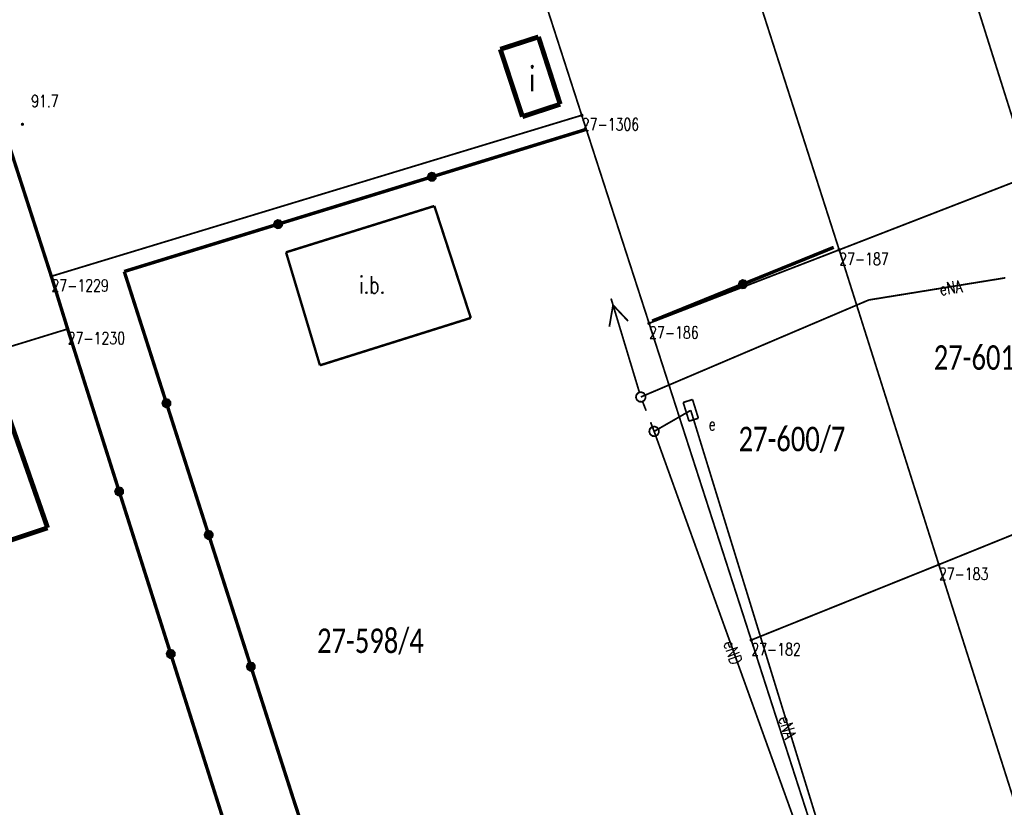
# Model space of a CAD drawing. Header units: metres. Extents: x 7542868 to 7543897, y 5828496 to 5830561.
# Tile 55 of 122: x 7543243 to 7543294, y 5830096 to 5830136. Entities that reach past the tile are written whole.
import ezdxf
from ezdxf.enums import TextEntityAlignment as Align

# ---------------------------------------------------------------- set-up
doc = ezdxf.new("R2010")
doc.units = ezdxf.units.M
doc.header["$MEASUREMENT"] = 0
for name, color, linetype in [('BDOT500_BUIB_E_T_6', 7, 'Continuous'), ('BDOT500_BUIB_L_10', 7, 'Continuous'), ('BDOT500_KTOK_L_4', 7, 'Continuous'), ('BDOT500_RTPW_T_0', 7, 'Continuous'), ('BUDYNKI_EGBB_E_T_0', 7, 'Continuous'), ('BUDYNKI_EGBB_L_0', 7, 'Continuous'), ('GESUT_SUPE_E_T_3', 7, 'Continuous'), ('GESUT_SUPE_L_3', 7, 'Continuous'), ('GESUT_SUSM_L_4', 7, 'Continuous'), ('GESUT_SUUE_E_T_2', 7, 'Continuous'), ('GESUT_SUUE_T_3', 7, 'Continuous'), ('GLOWNA_BAZA_DZIALKI', 7, 'Continuous'), ('GLOWNA_BAZA_NUMERY_PUNKTOW', 7, 'Continuous'), ('GLOWNA_BAZA_PUNKTY', 7, 'Continuous'), ('SZUMIN_511-1_DROGA_POM_UZUPEL__', 7, 'Continuous')]:
    doc.layers.add(name, color=color, linetype=linetype)
doc.layers.add('Numery_dzialek', color=7, linetype='Continuous', lineweight=13)
doc.styles.add('Legend', font='calibri.ttf')
doc.styles.add('STYL_ARIAL', font='simplex', dxfattribs={"width": 0.75, "oblique": 0.1})

msp = doc.modelspace()

# ---------------------------------------------------------------- linework, layer by layer
at = {"layer": 'BDOT500_BUIB_L_10', "color": 7, "const_width": 0.125}
for points in [[(7543257.0359, 5830124.0345), (7543264.6122, 5830126.3986)], [(7543264.6122, 5830126.3986), (7543266.4736, 5830120.6839)], [(7543258.7671, 5830118.264), (7543257.0359, 5830124.0345)], [(7543266.4736, 5830120.6839), (7543258.7671, 5830118.264)]]:
    msp.add_lwpolyline(points, dxfattribs=at)
at = {"layer": 'BDOT500_KTOK_L_4', "color": 7, "const_width": 0.175}
for points in [[(7543264.4863, 5830127.8868), (7543272.344, 5830130.303)], [(7543245.0465, 5830122.81), (7543242.7544, 5830129.92)], [(7543256.6286, 5830125.4705), (7543264.4863, 5830127.8868)], [(7543264.3518, 5830127.7828), (7543264.3164, 5830127.8936), (7543264.3605, 5830128.0012), (7543264.4635, 5830128.0552), (7543264.5771, 5830128.0304), (7543264.6482, 5830127.9384), (7543264.6436, 5830127.8222), (7543264.5653, 5830127.7362), (7543264.4501, 5830127.7207), (7543264.3518, 5830127.7828)], [(7543248.7709, 5830123.0543), (7543256.6286, 5830125.4705)], [(7543256.4941, 5830125.3665), (7543256.4588, 5830125.4773), (7543256.5029, 5830125.5849), (7543256.6058, 5830125.639), (7543256.7195, 5830125.6142), (7543256.7906, 5830125.5222), (7543256.7859, 5830125.406), (7543256.7076, 5830125.32), (7543256.5924, 5830125.3044), (7543256.4941, 5830125.3665)], [(7543285.0124, 5830124.2885), (7543280.3748, 5830122.406)], [(7543245.88, 5830120.12), (7543245.0465, 5830122.81)], [(7543250.928, 5830116.3306), (7543248.7709, 5830123.0543)], [(7543280.3748, 5830122.406), (7543275.7372, 5830120.5234)], [(7543280.2403, 5830122.302), (7543280.2049, 5830122.4128), (7543280.2491, 5830122.5204), (7543280.352, 5830122.5744), (7543280.4656, 5830122.5497), (7543280.5367, 5830122.4576), (7543280.5321, 5830122.3414), (7543280.4538, 5830122.2554), (7543280.3386, 5830122.2399), (7543280.2403, 5830122.302)], [(7543248.5133, 5830111.8255), (7543245.88, 5830120.12)], [(7543250.7935, 5830116.2266), (7543250.7582, 5830116.3374), (7543250.8023, 5830116.445), (7543250.9052, 5830116.4991), (7543251.0189, 5830116.4743), (7543251.09, 5830116.3823), (7543251.0853, 5830116.2661), (7543251.007, 5830116.1801), (7543250.8918, 5830116.1645), (7543250.7935, 5830116.2266)], [(7543253.0851, 5830109.6069), (7543250.928, 5830116.3306)], [(7543248.3788, 5830111.7216), (7543248.3434, 5830111.8324), (7543248.3876, 5830111.94), (7543248.4905, 5830111.994), (7543248.6041, 5830111.9692), (7543248.6753, 5830111.8772), (7543248.6706, 5830111.761), (7543248.5923, 5830111.675), (7543248.4771, 5830111.6594), (7543248.3788, 5830111.7216)], [(7543251.1466, 5830103.5311), (7543248.5133, 5830111.8255)], [(7543252.9506, 5830109.503), (7543252.9152, 5830109.6138), (7543252.9594, 5830109.7214), (7543253.0623, 5830109.7754), (7543253.1759, 5830109.7506), (7543253.2471, 5830109.6586), (7543253.2424, 5830109.5424), (7543253.1641, 5830109.4564), (7543253.0489, 5830109.4408), (7543252.9506, 5830109.503)], [(7543255.2422, 5830102.8833), (7543253.0851, 5830109.6069)], [(7543251.0121, 5830103.4271), (7543250.9767, 5830103.5379), (7543251.0209, 5830103.6455), (7543251.1238, 5830103.6995), (7543251.2374, 5830103.6748), (7543251.3086, 5830103.5828), (7543251.3039, 5830103.4666), (7543251.2256, 5830103.3806), (7543251.1104, 5830103.365), (7543251.0121, 5830103.4271)], [(7543253.7799, 5830095.2366), (7543251.1466, 5830103.5311)], [(7543255.1077, 5830102.7793), (7543255.0723, 5830102.8901), (7543255.1164, 5830102.9977), (7543255.2194, 5830103.0518), (7543255.333, 5830103.027), (7543255.4041, 5830102.935), (7543255.3995, 5830102.8188), (7543255.3212, 5830102.7328), (7543255.206, 5830102.7172), (7543255.1077, 5830102.7793)], [(7543257.3993, 5830096.1596), (7543255.2422, 5830102.8833)], [(7543259.5637, 5830089.5443), (7543257.3993, 5830096.1596)]]:
    msp.add_lwpolyline(points, dxfattribs=at)
at = {"layer": 'BDOT500_RTPW_T_0', "color": 7, "const_width": 0.075}
msp.add_lwpolyline([(7543243.6173, 5830130.5709), (7543243.6041, 5830130.539), (7543243.5723, 5830130.5259), (7543243.5404, 5830130.539), (7543243.5273, 5830130.5709), (7543243.5404, 5830130.6027), (7543243.5723, 5830130.6159), (7543243.6041, 5830130.6027), (7543243.6173, 5830130.5709)], dxfattribs=at)
at = {"layer": 'BUDYNKI_EGBB_L_0', "color": 34, "const_width": 0.25}
for points in [[(7543267.98, 5830134.4), (7543269.93, 5830135.03)], [(7543269.93, 5830135.03), (7543271.0401, 5830131.594)], [(7543269.11, 5830130.96), (7543267.98, 5830134.4)], [(7543271.0401, 5830131.594), (7543269.11, 5830130.96)], [(7543242.6721, 5830116.2224), (7543244.856, 5830109.9667)], [(7543239.1184, 5830108.0564), (7543244.856, 5830109.9667)]]:
    msp.add_lwpolyline(points, dxfattribs=at)
at = {"layer": 'GESUT_SUPE_L_3', "color": 1, "const_width": 0.09}
for points in [[(7543293.7746, 5830122.7293), (7543286.8014, 5830121.6006)], [(7543273.5498, 5830120.2358), (7543273.7391, 5830121.3377)], [(7543275.0846, 5830116.8866), (7543273.6379, 5830121.6727)], [(7543274.5071, 5830120.5252), (7543273.7391, 5830121.3377)], [(7543286.8014, 5830121.6006), (7543275.1569, 5830116.6473)], [(7543275.8377, 5830114.8924), (7543277.7092, 5830115.9664)], [(7543277.7092, 5830115.9664), (7543289.6203, 5830077.3035)], [(7543275.8377, 5830114.8924), (7543284.4439, 5830091.0396)]]:
    msp.add_lwpolyline(points, dxfattribs=at)
at = {"layer": 'GESUT_SUSM_L_4', "color": 7, "const_width": 0.09}
for points in [[(7543274.9591, 5830116.4944), (7543274.9078, 5830116.6256), (7543274.9356, 5830116.7637), (7543275.0337, 5830116.8649), (7543275.1709, 5830116.8969), (7543275.3036, 5830116.8497), (7543275.3898, 5830116.7383), (7543275.402, 5830116.5979), (7543275.3364, 5830116.4733), (7543275.2138, 5830116.4039), (7543275.0731, 5830116.4117), (7543274.9591, 5830116.4944)], [(7543275.2473, 5830116.4142), (7543275.4281, 5830115.9481)], [(7543275.6569, 5830115.3585), (7543275.8377, 5830114.8924)], [(7543275.6399, 5830114.7395), (7543275.5886, 5830114.8707), (7543275.6165, 5830115.0088), (7543275.7145, 5830115.1099), (7543275.8517, 5830115.142), (7543275.9844, 5830115.0948), (7543276.0706, 5830114.9833), (7543276.0828, 5830114.843), (7543276.0172, 5830114.7183), (7543275.8946, 5830114.6489), (7543275.754, 5830114.6568), (7543275.6399, 5830114.7395)]]:
    msp.add_lwpolyline(points, dxfattribs=at)
at = {"layer": 'GESUT_SUUE_T_3', "color": 7, "const_width": 0.09}
for points in [[(7543277.7996, 5830116.5181), (7543277.3221, 5830116.3697)], [(7543277.3221, 5830116.3697), (7543277.6189, 5830115.4147)], [(7543278.0964, 5830115.5631), (7543277.7996, 5830116.5181)], [(7543277.6189, 5830115.4147), (7543278.0964, 5830115.5631)]]:
    msp.add_lwpolyline(points, dxfattribs=at)
at = {"layer": 'GLOWNA_BAZA_DZIALKI', "color": 92, "lineweight": 20, "const_width": 0.09}
for points in [[(7543295.07, 5830127.95), (7543280.13, 5830175.25)], [(7543285.29, 5830124.16), (7543276.48, 5830151.59)], [(7543272.14, 5830131.03), (7543266.61, 5830148.15)], [(7543245.05, 5830122.81), (7543238.17, 5830144.14)], [(7543245.05, 5830122.81), (7543272.14, 5830131.03)], [(7543275.58, 5830120.41), (7543272.14, 5830131.03)], [(7543295.07, 5830127.95), (7543285.29, 5830124.16)], [(7543275.58, 5830120.41), (7543285.29, 5830124.16)], [(7543290.38, 5830108.09), (7543285.29, 5830124.16)], [(7543245.88, 5830120.12), (7543245.05, 5830122.81)], [(7543280.8, 5830104.24), (7543275.58, 5830120.41)], [(7543245.88, 5830120.12), (7543214.7, 5830110.55)], [(7543253.78, 5830095.24), (7543245.88, 5830120.12)], [(7543290.38, 5830108.09), (7543300.1, 5830112.02)], [(7543280.8, 5830104.24), (7543290.38, 5830108.09)], [(7543298.95, 5830081.22), (7543290.38, 5830108.09)], [(7543285.88, 5830088.49), (7543280.8, 5830104.24)]]:
    msp.add_lwpolyline(points, dxfattribs=at)
at = {"layer": 'GLOWNA_BAZA_PUNKTY', "color": 7, "const_width": 0.09}
for points in [[(7543272.14, 5830131.075), (7543272.1718, 5830131.0618), (7543272.185, 5830131.03), (7543272.1718, 5830130.9982), (7543272.14, 5830130.985), (7543272.1082, 5830130.9982), (7543272.095, 5830131.03), (7543272.1082, 5830131.0618), (7543272.14, 5830131.075)], [(7543285.29, 5830124.205), (7543285.3218, 5830124.1918), (7543285.335, 5830124.16), (7543285.3218, 5830124.1282), (7543285.29, 5830124.115), (7543285.2582, 5830124.1282), (7543285.245, 5830124.16), (7543285.2582, 5830124.1918), (7543285.29, 5830124.205)], [(7543245.05, 5830122.855), (7543245.0818, 5830122.8418), (7543245.095, 5830122.81), (7543245.0818, 5830122.7782), (7543245.05, 5830122.765), (7543245.0182, 5830122.7782), (7543245.005, 5830122.81), (7543245.0182, 5830122.8418), (7543245.05, 5830122.855)], [(7543275.58, 5830120.455), (7543275.6118, 5830120.4418), (7543275.625, 5830120.41), (7543275.6118, 5830120.3782), (7543275.58, 5830120.365), (7543275.5482, 5830120.3782), (7543275.535, 5830120.41), (7543275.5482, 5830120.4418), (7543275.58, 5830120.455)], [(7543245.88, 5830120.165), (7543245.9118, 5830120.1518), (7543245.925, 5830120.12), (7543245.9118, 5830120.0882), (7543245.88, 5830120.075), (7543245.8482, 5830120.0882), (7543245.835, 5830120.12), (7543245.8482, 5830120.1518), (7543245.88, 5830120.165)], [(7543290.38, 5830108.135), (7543290.4118, 5830108.1218), (7543290.425, 5830108.09), (7543290.4118, 5830108.0582), (7543290.38, 5830108.045), (7543290.3482, 5830108.0582), (7543290.335, 5830108.09), (7543290.3482, 5830108.1218), (7543290.38, 5830108.135)], [(7543280.8, 5830104.285), (7543280.8318, 5830104.2718), (7543280.845, 5830104.24), (7543280.8318, 5830104.2082), (7543280.8, 5830104.195), (7543280.7682, 5830104.2082), (7543280.755, 5830104.24), (7543280.7682, 5830104.2718), (7543280.8, 5830104.285)]]:
    msp.add_lwpolyline(points, dxfattribs=at)
at = {"layer": 'SZUMIN_511-1_DROGA_POM_UZUPEL__', "color": 3, "const_width": 0.09}
for points in [[(7543272.14, 5830131.03), (7543266.61, 5830148.15)], [(7543245.05, 5830122.81), (7543272.14, 5830131.03)], [(7543245.88, 5830120.12), (7543245.05, 5830122.81)], [(7543253.78, 5830095.24), (7543245.88, 5830120.12)]]:
    msp.add_lwpolyline(points, dxfattribs=at)
at = {"layer": 'SZUMIN_511-1_DROGA_POM_UZUPEL__', "color": 7, "const_width": 0.09}
for points in [[(7543272.14, 5830131.03), (7543266.61, 5830148.15)], [(7543245.05, 5830122.81), (7543272.14, 5830131.03)], [(7543245.88, 5830120.12), (7543245.05, 5830122.81)], [(7543253.78, 5830095.24), (7543245.88, 5830120.12)]]:
    msp.add_lwpolyline(points, dxfattribs=at)

# ---------------------------------------------------------------- texts
at = {"layer": 'BDOT500_BUIB_E_T_6', "color": 7, "style": 'STYL_ARIAL', "width": 0.75}
msp.add_text('i.b.', height=0.875, dxfattribs=at).set_placement((7543260.7738, 5830122.3701), align=Align.MIDDLE_LEFT)
at = {"layer": 'BDOT500_RTPW_T_0', "color": 7, "style": 'STYL_ARIAL', "width": 0.75}
msp.add_text('91.7', height=0.625, dxfattribs=at).set_placement((7543244.0145, 5830132.0677), align=Align.TOP_LEFT)
at = {"layer": 'BUDYNKI_EGBB_E_T_0', "color": 7, "style": 'STYL_ARIAL', "width": 0.75}
msp.add_text('i', height=1.25, dxfattribs=at).set_placement((7543269.6101, 5830132.8825), align=Align.MIDDLE_CENTER)
at = {"layer": 'GESUT_SUPE_E_T_3', "color": 1, "style": 'STYL_ARIAL', "width": 0.75}
for s, rotation, p in [('eNA', 9.1946, (7543290.9892, 5830122.2257)), ('eND', 289.8396, (7543279.8566, 5830103.6001)), ('eNA', 287.1228, (7543282.6427, 5830099.7757))]:
    msp.add_text(s, height=0.625, rotation=rotation, dxfattribs=at).set_placement(p, align=Align.MIDDLE_CENTER)
at = {"layer": 'GESUT_SUUE_E_T_2', "color": 7, "style": 'STYL_ARIAL', "width": 0.75}
msp.add_text('e', height=0.625, dxfattribs=at).set_placement((7543278.6203, 5830115.5722), align=Align.TOP_LEFT)
at = {"layer": 'GLOWNA_BAZA_NUMERY_PUNKTOW', "color": 7, "style": 'STYL_ARIAL', "width": 0.75}
for s, p in [('27-1306', (7543272.14, 5830130.8738)), ('27-187', (7543285.29, 5830124.0038)), ('27-1229', (7543245.05, 5830122.6537)), ('27-1230', (7543245.88, 5830119.9638)), ('27-186', (7543275.58, 5830120.2538)), ('27-183', (7543290.38, 5830107.9337)), ('27-182', (7543280.8, 5830104.0838))]:
    msp.add_text(s, height=0.625, dxfattribs=at).set_placement(p, align=Align.TOP_LEFT)
at = {"layer": 'Numery_dzialek', "color": 92, "linetype": 'Continuous', "style": 'Legend', "width": 0.75}
for s, p in [('27-601/7', (7543290.12, 5830119.2875)), ('27-600/7', (7543280.15, 5830115.1275)), ('27-598/4', (7543258.62, 5830104.8275))]:
    msp.add_text(s, height=1.25, dxfattribs=at).set_placement(p, align=Align.TOP_LEFT)

doc.saveas('drawing.dxf')
